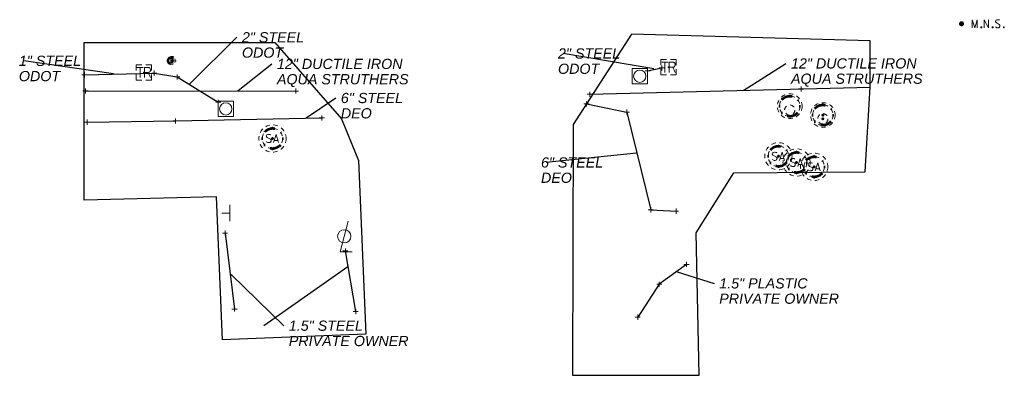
# Model space of a CAD drawing. Header units: feet. Extents: x 2474969 to 2485206, y 498780 to 500682.
# Tile 45 of 69: x 2480977 to 2481170, y 500012 to 500082. Entities that reach past the tile are written whole.
import ezdxf

# ---------------------------------------------------------------- set-up
doc = ezdxf.new("R2010")
doc.units = ezdxf.units.FT
doc.header["$MEASUREMENT"] = 0
for name, pattern in [('DGN Style 1', [0.063228, 0.000105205, -0.063123]), ('DGN Style 2', [0.017105, 0.010263, -0.006842]), ('DGN Style 4', [0.027369, 0.013684, -0.006842, 0, -0.006842]), ('DGN Style 5', [0.011974, 0.005132, -0.006842]), ('DGN Style 6', [6.093386, 0.003204, -1.281469, 2.242571, -1.281469, 0.003204, -1.281469]), ('DGN Style 7', [0.034211, 0.015395, -0.006842, 0.005132, -0.006842]), ('drainage01', [1.6, 0.85, -0.75]), ('interconnectex', [0]), ('OhDOT_USTN2', [0.11, 0.069, -0.041])]:
    doc.linetypes.add(name, pattern=pattern)
for name, color, linetype in [('DR_X_Cells', 151, 'OhDOT_USTN2'), ('GK_Drainage_Nodes', 7, 'Continuous'), ('LT_X_Poles', 2, 'Continuous'), ('SG_X_Interconnect_Cable', 7, 'interconnectex'), ('SG_X_Poles', 7, 'Continuous'), ('SG_X_PullBox', 7, 'Continuous'), ('SN_X_Public', 3, 'Continuous'), ('SV_P_Control_Cells_Set', 7, 'Continuous'), ('TX_X_10', 7, 'Continuous'), ('UT_X_Electric', 1, 'elecex'), ('UT_X_Gas', 190, 'gasex'), ('UT_X_Sanitary_Cells', 3, 'Continuous'), ('UT_X_Water', 133, 'waterex')]:
    doc.layers.add(name, color=color, linetype=linetype)
for name, color, linetype, lineweight in [('DR_X_Cells (Construction)', 5, 'DGN Style 2', 0), ('GK_Drainage_Nodes (Construction)', 7, 'Continuous', 53), ('SG_X_PullBox (Construction)', 7, 'Continuous', 0), ('UT_X_Sanitary_Cells (Construction)', 3, 'Continuous', 0)]:
    doc.layers.add(name, color=color, linetype=linetype, lineweight=lineweight)
doc.layers.add('SV_X_Shot_Marker (Construction)', color=2, linetype='Continuous', lineweight=0, transparency=0.5)
doc.styles.add('Slanted-Normal LS 0.50', font='ariali.ttf', dxfattribs={"height": 0.14})
doc.styles.get("Standard").update_dxf_attribs({"font": 'arial.ttf'})
doc.styles.add('Standard-Linetype-Ex', font='font30.shx')
doc.styles.add('Style-Arial', font='arial.ttf')
doc.linetypes.add('elecex', pattern='A,0.2,-0.1,0.2,-0.1,0.2,-0.1,0.2,-0.1,["E",Standard-Linetype-Ex,S=0.14,R=0,X=0,Y=-0.05],-0.2', length=1.4)
doc.linetypes.add('gasex', pattern='A,0.2,-0.1,0.2,-0.1,0.2,-0.1,0.2,-0.1,["G",Standard-Linetype-Ex,S=0.14,R=0,X=0,Y=-0.05],-0.25', length=1.45)
doc.linetypes.add('waterex', pattern='A,0.2,-0.1,0.2,-0.1,0.2,-0.1,0.2,-0.1,["W",Standard-Linetype-Ex,S=0.14,R=0,X=0,Y=-0.05],-0.2', length=1.4)
doc.dimstyles.get("Standard").update_dxf_attribs({"dimtxt": 0.18, "dimasz": 0.18, "dimexe": 0.18, "dimexo": 0.0625, "dimgap": 0.09, "dimtad": 0, "dimtih": 1, "dimtoh": 1, "dimdec": 4, "dimzin": 0, "dimdsep": 46, "dimtxsty": 'Standard', "dimcen": 0.09, "dimadec": 0, "dimazin": 0, "dimtfac": 1, "dimtdec": 4, "dimtofl": 0, "dimtmove": 0, "dimatfit": 3, "dimfxl": 1, "dimtolj": 1, "dimtzin": 0, "dimarcsym": 0})

# ---------------------------------------------------------------- blocks, each defined once
blk = doc.blocks.new('TerminatorOpen_0.5')
at = {"color": 0, "linetype": 'ByBlock', "lineweight": -2}
for q in [(-1, 0.25), (-1, 0), (-1, -0.25)]:
    blk.add_line((0, 0), q, dxfattribs=at)
blk = doc.blocks.new('MH1D-X-SAN_2')
at = {"layer": 'GK_Drainage_Nodes (Construction)', "color": 254, "linetype": 'DGN Style 6', "lineweight": 53}
blk.add_circle((0, 0), 2, dxfattribs=at)
at = {"layer": 'GK_Drainage_Nodes (Construction)', "color": 6, "linetype": 'DGN Style 1', "lineweight": 53}
blk.add_point((0, 2), dxfattribs=at)
at = {"layer": 'GK_Drainage_Nodes (Construction)', "color": 5, "linetype": 'DGN Style 7', "lineweight": 53}
blk.add_point((0, 0), dxfattribs=at)
at = {"layer": 'GK_Drainage_Nodes (Construction)', "color": 1, "linetype": 'DGN Style 5', "lineweight": 53}
blk.add_point((0, 0), dxfattribs=at)
at = {"layer": 'GK_Drainage_Nodes (Construction)', "color": 2, "linetype": 'DGN Style 4', "lineweight": 53}
blk.add_point((0, 0), dxfattribs=at)
at = {"layer": 'GK_Drainage_Nodes (Construction)', "color": 30, "linetype": 'DGN Style 2', "lineweight": 53}
blk.add_point((0, -2), dxfattribs=at)
at = {"layer": 'UT_X_Sanitary_Cells', "color": 3, "linetype": 'Continuous', "lineweight": 0, "flags": 128}
for points in [[(-0.33, 0.69), (-0.36, 0.71), (-0.4, 0.74), (-0.51, 0.77), (-0.65, 0.8), (-0.75, 0.8), (-0.79, 0.8), (-0.95, 0.76), (-1.09, 0.69), (-1.18, 0.59), (-1.2, 0.48), (-1.2, 0.41), (-1.18, 0.31), (-1.08, 0.22), (-0.38, -0.16), (-0.32, -0.21), (-0.29, -0.26), (-0.27, -0.33), (-0.27, -0.41), (-0.28, -0.48), (-0.29, -0.54), (-0.32, -0.6), (-0.35, -0.65), (-0.37, -0.69), (-0.41, -0.72), (-0.45, -0.75), (-0.5, -0.77), (-0.53, -0.79), (-0.65, -0.8), (-0.82, -0.8), (-0.94, -0.77), (-1.1, -0.69), (-1.2, -0.61)], [(0.21, -0.8), (0.71, 0.8), (1.2, -0.8)], [(1.08, -0.42), (0.34, -0.42)]]:
    blk.add_lwpolyline(points, dxfattribs=at)
at = {"layer": 'UT_X_Sanitary_Cells', "linetype": 'drainage01', "lineweight": 0}
blk.add_circle((0, 0), 2.67, dxfattribs=at)
at = {"layer": 'UT_X_Sanitary_Cells (Construction)', "color": 251, "linetype": 'drainage01', "lineweight": 0}
blk.add_circle((0, 0), 2, dxfattribs=at)
blk = doc.blocks.new('MH1D-X-SAN_3')
at = {"layer": 'GK_Drainage_Nodes (Construction)', "color": 254, "linetype": 'DGN Style 6', "lineweight": 53}
blk.add_circle((0, 0), 2, dxfattribs=at)
at = {"layer": 'GK_Drainage_Nodes (Construction)', "color": 6, "linetype": 'DGN Style 1', "lineweight": 53}
blk.add_point((0, 2), dxfattribs=at)
at = {"layer": 'GK_Drainage_Nodes (Construction)', "color": 5, "linetype": 'DGN Style 7', "lineweight": 53}
blk.add_point((0, 0), dxfattribs=at)
at = {"layer": 'GK_Drainage_Nodes (Construction)', "color": 1, "linetype": 'DGN Style 5', "lineweight": 53}
blk.add_point((0, 0), dxfattribs=at)
at = {"layer": 'GK_Drainage_Nodes (Construction)', "color": 2, "linetype": 'DGN Style 4', "lineweight": 53}
blk.add_point((0, 0), dxfattribs=at)
at = {"layer": 'GK_Drainage_Nodes (Construction)', "color": 30, "linetype": 'DGN Style 2', "lineweight": 53}
blk.add_point((0, -2), dxfattribs=at)
at = {"layer": 'UT_X_Sanitary_Cells', "color": 3, "linetype": 'Continuous', "lineweight": 0, "flags": 128}
for points in [[(-0.33, 0.69), (-0.36, 0.71), (-0.4, 0.74), (-0.51, 0.77), (-0.65, 0.8), (-0.75, 0.8), (-0.79, 0.8), (-0.95, 0.76), (-1.09, 0.69), (-1.18, 0.59), (-1.2, 0.48), (-1.2, 0.41), (-1.18, 0.31), (-1.08, 0.22), (-0.38, -0.16), (-0.32, -0.21), (-0.29, -0.26), (-0.27, -0.33), (-0.27, -0.41), (-0.28, -0.48), (-0.29, -0.54), (-0.32, -0.6), (-0.35, -0.65), (-0.37, -0.69), (-0.41, -0.72), (-0.45, -0.75), (-0.5, -0.77), (-0.53, -0.79), (-0.65, -0.8), (-0.82, -0.8), (-0.94, -0.77), (-1.1, -0.69), (-1.2, -0.61)], [(0.21, -0.8), (0.71, 0.8), (1.2, -0.8)], [(1.08, -0.42), (0.34, -0.42)]]:
    blk.add_lwpolyline(points, dxfattribs=at)
at = {"layer": 'UT_X_Sanitary_Cells', "linetype": 'drainage01', "lineweight": 0}
blk.add_circle((0, 0), 2.67, dxfattribs=at)
at = {"layer": 'UT_X_Sanitary_Cells (Construction)', "color": 251, "linetype": 'drainage01', "lineweight": 0}
blk.add_circle((0, 0), 2, dxfattribs=at)
blk = doc.blocks.new('MH1D-X-SAN_4')
at = {"layer": 'GK_Drainage_Nodes (Construction)', "color": 254, "linetype": 'DGN Style 6', "lineweight": 53}
blk.add_circle((0, 0), 2, dxfattribs=at)
at = {"layer": 'GK_Drainage_Nodes (Construction)', "color": 6, "linetype": 'DGN Style 1', "lineweight": 53}
blk.add_point((0, 2), dxfattribs=at)
at = {"layer": 'GK_Drainage_Nodes (Construction)', "color": 5, "linetype": 'DGN Style 7', "lineweight": 53}
blk.add_point((0, 0), dxfattribs=at)
at = {"layer": 'GK_Drainage_Nodes (Construction)', "color": 1, "linetype": 'DGN Style 5', "lineweight": 53}
blk.add_point((0, 0), dxfattribs=at)
at = {"layer": 'GK_Drainage_Nodes (Construction)', "color": 2, "linetype": 'DGN Style 4', "lineweight": 53}
blk.add_point((0, 0), dxfattribs=at)
at = {"layer": 'GK_Drainage_Nodes (Construction)', "color": 30, "linetype": 'DGN Style 2', "lineweight": 53}
blk.add_point((0, -2), dxfattribs=at)
at = {"layer": 'UT_X_Sanitary_Cells', "color": 3, "linetype": 'Continuous', "lineweight": 0, "flags": 128}
for points in [[(-0.33, 0.69), (-0.36, 0.71), (-0.4, 0.74), (-0.51, 0.77), (-0.65, 0.8), (-0.75, 0.8), (-0.79, 0.8), (-0.95, 0.76), (-1.09, 0.69), (-1.18, 0.59), (-1.2, 0.48), (-1.2, 0.41), (-1.18, 0.31), (-1.08, 0.22), (-0.38, -0.16), (-0.32, -0.21), (-0.29, -0.26), (-0.27, -0.33), (-0.27, -0.41), (-0.28, -0.48), (-0.29, -0.54), (-0.32, -0.6), (-0.35, -0.65), (-0.37, -0.69), (-0.41, -0.72), (-0.45, -0.75), (-0.5, -0.77), (-0.53, -0.79), (-0.65, -0.8), (-0.82, -0.8), (-0.94, -0.77), (-1.1, -0.69), (-1.2, -0.61)], [(0.21, -0.8), (0.71, 0.8), (1.2, -0.8)], [(1.08, -0.42), (0.34, -0.42)]]:
    blk.add_lwpolyline(points, dxfattribs=at)
at = {"layer": 'UT_X_Sanitary_Cells', "linetype": 'drainage01', "lineweight": 0}
blk.add_circle((0, 0), 2.67, dxfattribs=at)
at = {"layer": 'UT_X_Sanitary_Cells (Construction)', "color": 251, "linetype": 'drainage01', "lineweight": 0}
blk.add_circle((0, 0), 2, dxfattribs=at)
blk = doc.blocks.new('MH3-48D-X')
at = {"layer": 'Defpoints', "color": 61, "linetype": 'DGN Style 6', "lineweight": 53}
blk.add_circle((0, 0), 2, dxfattribs=at)
at = {"layer": 'Defpoints', "color": 20, "linetype": 'drainage01', "lineweight": 0}
blk.add_circle((0, 0), 2, dxfattribs=at)
at = {"layer": 'DR_X_Cells', "color": 151, "linetype": 'drainage01', "lineweight": 0}
for centre, radius in [((0, 0), 2.42), ((0, -0.75), 1)]:
    blk.add_circle(centre, radius, dxfattribs=at)
blk = doc.blocks.new('MH3-48D-X_1')
at = {"layer": 'DR_X_Cells', "color": 4, "linetype": 'drainage01', "lineweight": 0}
blk.add_circle((0, 0), 2.42, dxfattribs=at)
at = {"layer": 'DR_X_Cells', "color": 5, "linetype": 'drainage01', "lineweight": 0}
blk.add_circle((0, -0.75), 1, dxfattribs=at)
at = {"layer": 'DR_X_Cells (Construction)', "color": 251, "linetype": 'drainage01', "lineweight": 0}
blk.add_circle((0, 0), 2, dxfattribs=at)
at = {"layer": 'GK_Drainage_Nodes (Construction)', "color": 254, "linetype": 'DGN Style 6', "lineweight": 53}
blk.add_circle((0, 0), 2, dxfattribs=at)
at = {"layer": 'GK_Drainage_Nodes (Construction)', "color": 30, "linetype": 'DGN Style 2', "lineweight": 53}
blk.add_point((0, 2), dxfattribs=at)
at = {"layer": 'GK_Drainage_Nodes (Construction)', "color": 5, "linetype": 'DGN Style 7', "lineweight": 53}
blk.add_point((0, 0), dxfattribs=at)
at = {"layer": 'GK_Drainage_Nodes (Construction)', "color": 2, "linetype": 'DGN Style 4', "lineweight": 53}
blk.add_point((0, 0), dxfattribs=at)
at = {"layer": 'GK_Drainage_Nodes (Construction)', "color": 1, "linetype": 'DGN Style 5', "lineweight": 53}
blk.add_point((0, -0.75), dxfattribs=at)
at = {"layer": 'GK_Drainage_Nodes (Construction)', "color": 6, "linetype": 'DGN Style 1', "lineweight": 53}
blk.add_point((0, -2), dxfattribs=at)
blk = doc.blocks.new('SIGPB_4')
at = {"layer": 'SG_X_PullBox', "color": 7, "linetype": 'Continuous', "lineweight": 0, "flags": 128}
for points in [[(-0.02, 0.075), (-0.075, 0.075), (-0.075, 0.02)], [(-0.0678, 0.05), (-0.0056, 0.05)], [(-0.0363, 0.05), (-0.0363, -0.05)], [(0.0056, -0.05), (0.0056, 0.05), (0.0434, 0.05), (0.0473, 0.0492), (0.0528, 0.0476), (0.0552, 0.0461), (0.0576, 0.0445), (0.0607, 0.0405), (0.0631, 0.0366), (0.0646, 0.0303), (0.0646, 0.0209), (0.0639, 0.0177), (0.0623, 0.013), (0.0591, 0.0075), (0.056, 0.0051), (0.0536, 0.0035), (0.052, 0.0027), (0.0497, 0.002), (0.0426, 0.0012), (0.0056, 0.0012)], [(0.075, 0.02), (0.075, 0.075), (0.02, 0.075)], [(0.0426, 0.0012), (0.0646, -0.05)], [(-0.075, -0.02), (-0.075, -0.075), (-0.02, -0.075)], [(0.02, -0.075), (0.075, -0.075), (0.075, -0.02)]]:
    blk.add_lwpolyline(points, dxfattribs=at)
at = {"layer": 'SG_X_PullBox (Construction)', "color": 7, "linetype": 'Continuous', "lineweight": 30}
blk.add_point((0, 0), dxfattribs=at)
blk = doc.blocks.new('SPOLE_1')
at = {"layer": 'SG_X_Poles', "color": 7, "linetype": 'Continuous', "lineweight": 0}
blk.add_circle((0, 0), 0.06, dxfattribs=at)
blk.add_3dface([(-0.075, -0.075), (0.075, -0.075), (0.075, 0.075), (-0.075, 0.075)], dxfattribs=at)
blk = doc.blocks.new('SVPT_71')
at = {"layer": 'SV_X_Shot_Marker (Construction)', "transparency": 33554495}
for p, q in [((-0.025, 0), (0.025, 0)), ((0, 0.025), (0, -0.025))]:
    blk.add_line(p, q, dxfattribs=at)
blk.add_point((0, 0), dxfattribs=at)
blk = doc.blocks.new('SVPT_72')
at = {"layer": 'SV_X_Shot_Marker (Construction)', "transparency": 33554495}
for p, q in [((-0.025, 0), (0.025, 0)), ((0, 0.025), (0, -0.025))]:
    blk.add_line(p, q, dxfattribs=at)
blk.add_point((0, 0), dxfattribs=at)
blk = doc.blocks.new('SVPT_73')
at = {"layer": 'SV_X_Shot_Marker (Construction)', "transparency": 33554495}
for p, q in [((-0.025, 0), (0.025, 0)), ((0, 0.025), (0, -0.025))]:
    blk.add_line(p, q, dxfattribs=at)
blk.add_point((0, 0), dxfattribs=at)
blk = doc.blocks.new('SVPT_74')
at = {"layer": 'SV_X_Shot_Marker (Construction)', "transparency": 33554495}
for p, q in [((-0.025, 0), (0.025, 0)), ((0, 0.025), (0, -0.025))]:
    blk.add_line(p, q, dxfattribs=at)
blk.add_point((0, 0), dxfattribs=at)
blk = doc.blocks.new('SVPT_75')
at = {"layer": 'SV_X_Shot_Marker (Construction)', "transparency": 33554495}
for p, q in [((-0.025, 0), (0.025, 0)), ((0, 0.025), (0, -0.025))]:
    blk.add_line(p, q, dxfattribs=at)
blk.add_point((0, 0), dxfattribs=at)
blk = doc.blocks.new('SVPT_76')
at = {"layer": 'SV_X_Shot_Marker (Construction)', "transparency": 33554495}
for p, q in [((-0.025, 0), (0.025, 0)), ((0, 0.025), (0, -0.025))]:
    blk.add_line(p, q, dxfattribs=at)
blk.add_point((0, 0), dxfattribs=at)
blk = doc.blocks.new('SVPT_77')
at = {"layer": 'SV_X_Shot_Marker (Construction)', "transparency": 33554495}
for p, q in [((-0.025, 0), (0.025, 0)), ((0, 0.025), (0, -0.025))]:
    blk.add_line(p, q, dxfattribs=at)
blk.add_point((0, 0), dxfattribs=at)
blk = doc.blocks.new('SVPT_78')
at = {"layer": 'SV_X_Shot_Marker (Construction)', "transparency": 33554495}
for p, q in [((-0.025, 0), (0.025, 0)), ((0, 0.025), (0, -0.025))]:
    blk.add_line(p, q, dxfattribs=at)
blk.add_point((0, 0), dxfattribs=at)
blk = doc.blocks.new('SVPT_79')
at = {"layer": 'SV_X_Shot_Marker (Construction)', "transparency": 33554495}
for p, q in [((-0.025, 0), (0.025, 0)), ((0, 0.025), (0, -0.025))]:
    blk.add_line(p, q, dxfattribs=at)
blk.add_point((0, 0), dxfattribs=at)
blk = doc.blocks.new('SVPT_80')
at = {"layer": 'SV_X_Shot_Marker (Construction)', "transparency": 33554495}
for p, q in [((-0.025, 0), (0.025, 0)), ((0, 0.025), (0, -0.025))]:
    blk.add_line(p, q, dxfattribs=at)
blk.add_point((0, 0), dxfattribs=at)
blk = doc.blocks.new('SVPT_81')
at = {"layer": 'SV_X_Shot_Marker (Construction)', "transparency": 33554495}
for p, q in [((-0.025, 0), (0.025, 0)), ((0, 0.025), (0, -0.025))]:
    blk.add_line(p, q, dxfattribs=at)
blk.add_point((0, 0), dxfattribs=at)
blk = doc.blocks.new('SVPT_82')
at = {"layer": 'SV_X_Shot_Marker (Construction)', "transparency": 33554495}
for p, q in [((-0.025, 0), (0.025, 0)), ((0, 0.025), (0, -0.025))]:
    blk.add_line(p, q, dxfattribs=at)
blk.add_point((0, 0), dxfattribs=at)
blk = doc.blocks.new('SVPT_83')
at = {"layer": 'SV_X_Shot_Marker (Construction)', "transparency": 33554495}
for p, q in [((-0.025, 0), (0.025, 0)), ((0, 0.025), (0, -0.025))]:
    blk.add_line(p, q, dxfattribs=at)
blk.add_point((0, 0), dxfattribs=at)
blk = doc.blocks.new('LPOLE')
at = {"layer": 'LT_X_Poles', "color": 2, "linetype": 'Continuous', "lineweight": 0, "flags": 128}
blk.add_lwpolyline([(0.0393, 0.1477), (-0.0394, -0.1516), (0.0788, -0.1516)], dxfattribs=at)
at = {"layer": 'LT_X_Poles', "color": 2, "linetype": 'Continuous', "lineweight": 0}
blk.add_circle((0, 0), 0.065, dxfattribs=at)
blk = doc.blocks.new('MH1D-X-SAN_5')
at = {"layer": 'GK_Drainage_Nodes (Construction)', "color": 254, "linetype": 'DGN Style 6', "lineweight": 53}
blk.add_circle((0, 0), 2, dxfattribs=at)
at = {"layer": 'GK_Drainage_Nodes (Construction)', "color": 6, "linetype": 'DGN Style 1', "lineweight": 53}
blk.add_point((0, 2), dxfattribs=at)
at = {"layer": 'GK_Drainage_Nodes (Construction)', "color": 5, "linetype": 'DGN Style 7', "lineweight": 53}
blk.add_point((0, 0), dxfattribs=at)
at = {"layer": 'GK_Drainage_Nodes (Construction)', "color": 1, "linetype": 'DGN Style 5', "lineweight": 53}
blk.add_point((0, 0), dxfattribs=at)
at = {"layer": 'GK_Drainage_Nodes (Construction)', "color": 2, "linetype": 'DGN Style 4', "lineweight": 53}
blk.add_point((0, 0), dxfattribs=at)
at = {"layer": 'GK_Drainage_Nodes (Construction)', "color": 30, "linetype": 'DGN Style 2', "lineweight": 53}
blk.add_point((0, -2), dxfattribs=at)
at = {"layer": 'UT_X_Sanitary_Cells', "color": 3, "linetype": 'Continuous', "lineweight": 0, "flags": 128}
for points in [[(-0.33, 0.69), (-0.36, 0.71), (-0.4, 0.74), (-0.51, 0.77), (-0.65, 0.8), (-0.75, 0.8), (-0.79, 0.8), (-0.95, 0.76), (-1.09, 0.69), (-1.18, 0.59), (-1.2, 0.48), (-1.2, 0.41), (-1.18, 0.31), (-1.08, 0.22), (-0.38, -0.16), (-0.32, -0.21), (-0.29, -0.26), (-0.27, -0.33), (-0.27, -0.41), (-0.28, -0.48), (-0.29, -0.54), (-0.32, -0.6), (-0.35, -0.65), (-0.37, -0.69), (-0.41, -0.72), (-0.45, -0.75), (-0.5, -0.77), (-0.53, -0.79), (-0.65, -0.8), (-0.82, -0.8), (-0.94, -0.77), (-1.1, -0.69), (-1.2, -0.61)], [(0.21, -0.8), (0.71, 0.8), (1.2, -0.8)], [(1.08, -0.42), (0.34, -0.42)]]:
    blk.add_lwpolyline(points, dxfattribs=at)
at = {"layer": 'UT_X_Sanitary_Cells', "linetype": 'drainage01', "lineweight": 0}
blk.add_circle((0, 0), 2.67, dxfattribs=at)
at = {"layer": 'UT_X_Sanitary_Cells (Construction)', "color": 251, "linetype": 'drainage01', "lineweight": 0}
blk.add_circle((0, 0), 2, dxfattribs=at)
blk = doc.blocks.new('SPOLE_2')
at = {"layer": 'SG_X_Poles', "color": 7, "linetype": 'Continuous', "lineweight": 0}
blk.add_circle((0, 0), 0.06, dxfattribs=at)
blk.add_3dface([(-0.075, -0.075), (0.075, -0.075), (0.075, 0.075), (-0.075, 0.075)], dxfattribs=at)
blk = doc.blocks.new('SIGPB_5')
at = {"layer": 'SG_X_PullBox', "color": 7, "linetype": 'Continuous', "lineweight": 0, "flags": 128}
for points in [[(-0.02, 0.075), (-0.075, 0.075), (-0.075, 0.02)], [(-0.0678, 0.05), (-0.0056, 0.05)], [(-0.0363, 0.05), (-0.0363, -0.05)], [(0.0056, -0.05), (0.0056, 0.05), (0.0434, 0.05), (0.0473, 0.0492), (0.0528, 0.0476), (0.0552, 0.0461), (0.0576, 0.0445), (0.0607, 0.0405), (0.0631, 0.0366), (0.0646, 0.0303), (0.0646, 0.0209), (0.0639, 0.0177), (0.0623, 0.013), (0.0591, 0.0075), (0.056, 0.0051), (0.0536, 0.0035), (0.052, 0.0027), (0.0497, 0.002), (0.0426, 0.0012), (0.0056, 0.0012)], [(0.075, 0.02), (0.075, 0.075), (0.02, 0.075)], [(0.0426, 0.0012), (0.0646, -0.05)], [(-0.075, -0.02), (-0.075, -0.075), (-0.02, -0.075)], [(0.02, -0.075), (0.075, -0.075), (0.075, -0.02)]]:
    blk.add_lwpolyline(points, dxfattribs=at)
at = {"layer": 'SG_X_PullBox (Construction)', "color": 7, "linetype": 'Continuous', "lineweight": 30}
blk.add_point((0, 0), dxfattribs=at)
blk = doc.blocks.new('FDRN-X_3')
at = {"layer": 'DR_X_Cells', "color": 5, "linetype": 'Continuous', "lineweight": 0, "flags": 128}
blk.add_lwpolyline([(0.1, 0.4), (-0.18, 0.4), (-0.18, -0.4), (0.1, -0.4)], dxfattribs=at)
at = {"layer": 'DR_X_Cells', "color": 5, "linetype": 'Continuous', "lineweight": 0, "extrusion": (0, 0, -1)}
for centre, radius, start, end in [((0, 0), 0.7, 330.0184, 29.9816), ((0.15, 0), 0.474, 122.5148, 237.4852)]:
    blk.add_arc(centre, radius, start, end, dxfattribs=at)
at = {"layer": 'DR_X_Cells', "color": 5, "linetype": 'Continuous', "lineweight": 0}
for start, end in [(60.0184, 120.0157), (330.0184, 29.9816), (239.9843, 299.9816)]:
    blk.add_arc((0, 0), 0.7, start, end, dxfattribs=at)
at = {"layer": 'GK_Drainage_Nodes (Construction)', "color": 254, "linetype": 'DGN Style 6', "lineweight": 53}
blk.add_circle((0, 0), 0.7, dxfattribs=at)
at = {"layer": 'GK_Drainage_Nodes (Construction)', "color": 5, "linetype": 'DGN Style 7', "lineweight": 53}
blk.add_point((0, 0), dxfattribs=at)
at = {"layer": 'GK_Drainage_Nodes (Construction)', "color": 1, "linetype": 'DGN Style 5', "lineweight": 53}
blk.add_point((0, 0), dxfattribs=at)
at = {"layer": 'GK_Drainage_Nodes (Construction)', "color": 2, "linetype": 'DGN Style 4', "lineweight": 53}
blk.add_point((0, 0), dxfattribs=at)
at = {"layer": 'GK_Drainage_Nodes (Construction)', "color": 6, "linetype": 'DGN Style 1', "lineweight": 53}
blk.add_point((0, 0), dxfattribs=at)
at = {"layer": 'GK_Drainage_Nodes (Construction)', "color": 30, "linetype": 'DGN Style 2', "lineweight": 53}
blk.add_point((0, 0), dxfattribs=at)
blk = doc.blocks.new('SVPT_84')
at = {"layer": 'SV_X_Shot_Marker (Construction)', "transparency": 33554495}
for p, q in [((-0.025, 0), (0.025, 0)), ((0, 0.025), (0, -0.025))]:
    blk.add_line(p, q, dxfattribs=at)
blk.add_point((0, 0), dxfattribs=at)
blk = doc.blocks.new('SVPT_85')
at = {"layer": 'SV_X_Shot_Marker (Construction)', "transparency": 33554495}
for p, q in [((-0.025, 0), (0.025, 0)), ((0, 0.025), (0, -0.025))]:
    blk.add_line(p, q, dxfattribs=at)
blk.add_point((0, 0), dxfattribs=at)
blk = doc.blocks.new('SVPT_86')
at = {"layer": 'SV_X_Shot_Marker (Construction)', "transparency": 33554495}
for p, q in [((-0.025, 0), (0.025, 0)), ((0, 0.025), (0, -0.025))]:
    blk.add_line(p, q, dxfattribs=at)
blk.add_point((0, 0), dxfattribs=at)
blk = doc.blocks.new('SVPT_87')
at = {"layer": 'SV_X_Shot_Marker (Construction)', "transparency": 33554495}
for p, q in [((-0.025, 0), (0.025, 0)), ((0, 0.025), (0, -0.025))]:
    blk.add_line(p, q, dxfattribs=at)
blk.add_point((0, 0), dxfattribs=at)
blk = doc.blocks.new('SVPT_88')
at = {"layer": 'SV_X_Shot_Marker (Construction)', "transparency": 33554495}
for p, q in [((-0.025, 0), (0.025, 0)), ((0, 0.025), (0, -0.025))]:
    blk.add_line(p, q, dxfattribs=at)
blk.add_point((0, 0), dxfattribs=at)
blk = doc.blocks.new('SVPT_89')
at = {"layer": 'SV_X_Shot_Marker (Construction)', "transparency": 33554495}
for p, q in [((-0.025, 0), (0.025, 0)), ((0, 0.025), (0, -0.025))]:
    blk.add_line(p, q, dxfattribs=at)
blk.add_point((0, 0), dxfattribs=at)
blk = doc.blocks.new('SVPT_90')
at = {"layer": 'SV_X_Shot_Marker (Construction)', "transparency": 33554495}
for p, q in [((-0.025, 0), (0.025, 0)), ((0, 0.025), (0, -0.025))]:
    blk.add_line(p, q, dxfattribs=at)
blk.add_point((0, 0), dxfattribs=at)
blk = doc.blocks.new('SVPT_91')
at = {"layer": 'SV_X_Shot_Marker (Construction)', "transparency": 33554495}
for p, q in [((-0.025, 0), (0.025, 0)), ((0, 0.025), (0, -0.025))]:
    blk.add_line(p, q, dxfattribs=at)
blk.add_point((0, 0), dxfattribs=at)
blk = doc.blocks.new('SVPT_92')
at = {"layer": 'SV_X_Shot_Marker (Construction)', "transparency": 33554495}
for p, q in [((-0.025, 0), (0.025, 0)), ((0, 0.025), (0, -0.025))]:
    blk.add_line(p, q, dxfattribs=at)
blk.add_point((0, 0), dxfattribs=at)
blk = doc.blocks.new('SVPT_93')
at = {"layer": 'SV_X_Shot_Marker (Construction)', "transparency": 33554495}
for p, q in [((-0.025, 0), (0.025, 0)), ((0, 0.025), (0, -0.025))]:
    blk.add_line(p, q, dxfattribs=at)
blk.add_point((0, 0), dxfattribs=at)
blk = doc.blocks.new('SVPT_94')
at = {"layer": 'SV_X_Shot_Marker (Construction)', "transparency": 33554495}
for p, q in [((-0.025, 0), (0.025, 0)), ((0, 0.025), (0, -0.025))]:
    blk.add_line(p, q, dxfattribs=at)
blk.add_point((0, 0), dxfattribs=at)
blk = doc.blocks.new('SGN1P_1')
at = {"layer": 'SN_X_Public', "color": 3, "linetype": 'Continuous', "lineweight": 0}
for p, q in [((0, 0), (-0.08, 0)), ((0, 0.08), (0, -0.08))]:
    blk.add_line(p, q, dxfattribs=at)
blk = doc.blocks.new('MNAILS_21')
at = {"layer": 'SV_P_Control_Cells_Set', "linetype": 'Continuous', "lineweight": 0}
h = blk.add_hatch(color=7, dxfattribs=at)
edge = h.paths.add_edge_path()
edge.add_arc((0, 0), 0.0249, 0, 360)
at = {"layer": 'SV_P_Control_Cells_Set', "color": 7, "linetype": 'Continuous', "lineweight": 0, "flags": 128}
for points in [[(0.1045, -0.04), (0.1045, 0.04), (0.1299, -0.04), (0.1541, 0.04), (0.1541, -0.04)], [(0.223, -0.04), (0.223, 0.04), (0.2644, -0.04), (0.2644, 0.04)], [(0.3718, 0.0343), (0.3707, 0.0356), (0.3691, 0.0368), (0.3641, 0.0387), (0.358, 0.04), (0.3536, 0.04), (0.352, 0.04), (0.3448, 0.0381), (0.3388, 0.0343), (0.3349, 0.0293), (0.3338, 0.0242), (0.3338, 0.0204), (0.3349, 0.0154), (0.3393, 0.011), (0.3696, -0.0079), (0.3724, -0.0104), (0.3735, -0.0129), (0.3746, -0.0167), (0.3746, -0.0205), (0.374, -0.0243), (0.3735, -0.0268), (0.3724, -0.03), (0.3713, -0.0325), (0.3702, -0.0344), (0.3685, -0.0362), (0.3669, -0.0375), (0.3647, -0.0388), (0.363, -0.0394), (0.358, -0.04), (0.3503, -0.04), (0.3454, -0.0388), (0.3382, -0.0344), (0.3338, -0.0306)], [(0.1927, -0.0293), (0.1955, -0.0293), (0.1971, -0.0306), (0.1988, -0.0331), (0.1988, -0.0362), (0.1971, -0.0388), (0.1955, -0.04), (0.1927, -0.04), (0.1911, -0.0388), (0.1894, -0.0362), (0.1894, -0.0331), (0.1911, -0.0306), (0.1927, -0.0293)], [(0.3035, -0.0293), (0.3062, -0.0293), (0.3079, -0.0306), (0.3095, -0.0331), (0.3095, -0.0362), (0.3079, -0.0388), (0.3062, -0.04), (0.3035, -0.04), (0.3018, -0.0388), (0.3002, -0.0362), (0.3002, -0.0331), (0.3018, -0.0306), (0.3035, -0.0293)], [(0.4126, -0.0293), (0.4154, -0.0293), (0.417, -0.0306), (0.4187, -0.0331), (0.4187, -0.0362), (0.417, -0.0388), (0.4154, -0.04), (0.4126, -0.04), (0.411, -0.0388), (0.4093, -0.0362), (0.4093, -0.0331), (0.411, -0.0306), (0.4126, -0.0293)]]:
    blk.add_lwpolyline(points, dxfattribs=at)

msp = doc.modelspace()

# ---------------------------------------------------------------- linework, layer by layer
at = {"layer": 'SG_X_Interconnect_Cable', "extrusion": (0.106805, 0.021361, 0.994051), "elevation": 276721.03, "flags": 128}
msp.add_lwpolyline([(3776.99, -2515818.39), (3776.99, -2515821.23)], dxfattribs=at)
at = {"layer": 'SG_X_Interconnect_Cable'}
msp.add_polyline3d([(2480989.89, 500071.01, 1052.11), (2481003.57, 500071.34, 1051.72), (2481008.06, 500070.61, 1051.86), (2481016.09, 500065.63, 1051.73)], dxfattribs=at)
at = {"layer": 'TX_X_10', "elevation": 1051.7, "flags": 128}
msp.add_lwpolyline([(2481143.76, 500068.6), (2481143.76, 500077.65), (2481097.03, 500079.01), (2481085.57, 500061.26), (2481085.48, 500012.17), (2481110.25, 500012.13), (2481109.64, 500040.06), (2481117.07, 500051.83), (2481142.79, 500052)], close=True, dxfattribs=at)
at = {"layer": 'TX_X_10', "flags": 128}
msp.add_lwpolyline([(2480989.81, 500046.46), (2480989.81, 500077.37), (2481027.18, 500077.37), (2481040.23, 500062.4), (2481043.57, 500054.23), (2481044.97, 500020.22), (2481016.9, 500019.07), (2481015.75, 500047.14)], close=True, dxfattribs=at)
at = {"layer": 'UT_X_Electric', "extrusion": (0.00757, -0.061025, 0.998108)}
msp.add_line((2481017.42, 500040.01), (2481019.27, 500025.12), dxfattribs=at)
at = {"layer": 'UT_X_Electric', "extrusion": (0.003444, -0.02019, 0.99979)}
msp.add_line((2481043.02, 500024.62), (2481040.99, 500036.5), dxfattribs=at)
at = {"layer": 'UT_X_Electric'}
msp.add_polyline3d([(2481107.77, 500033.88, 0), (2481102.44, 500029.97, 0), (2481098.23, 500023.52, 0)], dxfattribs=at)
at = {"layer": 'UT_X_Gas', "flags": 128}
for points in [[(2481088.2, 500065.31), (2481096.11, 500063.72), (2481100.8, 500044.57), (2481105.72, 500044.3)], [(2480990.42, 500061.74), (2481007.74, 500061.99), (2481036.37, 500062.58)]]:
    msp.add_lwpolyline(points, dxfattribs=at)
at = {"layer": 'UT_X_Water', "extrusion": (0.015147, -2.20668e-06, 0.999885)}
msp.add_line((2480990.1, 500067.86), (2481031.29, 500067.85), dxfattribs=at)
at = {"layer": 'UT_X_Water'}
msp.add_line((2481088.84, 500067.22), (2481143.76, 500068.6), dxfattribs=at)

# ---------------------------------------------------------------- block references
at = {"layer": 'DR_X_Cells', "color": 5, "linetype": 'Continuous', "lineweight": 0}
msp.add_blockref('FDRN-X_3', (2481006.99, 500073.79, 1051.87), dxfattribs=at)
at = {"layer": 'GK_Drainage_Nodes', "color": 30, "linetype": 'DGN Style 2', "lineweight": 53}
for name, p in [('MH3-48D-X', (2481127.99, 500064.87, 1051.64)), ('MH3-48D-X_1', (2481134.47, 500063.14, 1051.74)), ('MH1D-X-SAN_5', (2481026.72, 500058.54, 1052.66)), ('MH1D-X-SAN_4', (2481125.77, 500055.06, 1051.78)), ('MH1D-X-SAN_3', (2481129.34, 500053.84, 1051.77)), ('MH1D-X-SAN_2', (2481132.77, 500052.99, 1051.77))]:
    msp.add_blockref(name, p, dxfattribs=at)
at = {"layer": 'LT_X_Poles', "color": 34, "linetype": 'Continuous', "lineweight": 0, "xscale": 20, "yscale": 20, "zscale": 20}
msp.add_blockref('LPOLE', (2481040.77, 500039.37, 1051.25), dxfattribs=at)
at = {"layer": 'SG_X_Poles', "color": 7, "linetype": 'Continuous', "lineweight": 0, "xscale": 20, "yscale": 20, "zscale": 20}
for name, p in [('SPOLE_1', (2481098.63, 500070.74, 1051.38)), ('SPOLE_2', (2481017.57, 500064.34, 1052.14))]:
    msp.add_blockref(name, p, dxfattribs=at)
at = {"layer": 'SG_X_PullBox', "color": 7, "linetype": 'Continuous', "lineweight": 0, "xscale": 20, "yscale": 20, "zscale": 20}
for name, p in [('SIGPB_5', (2481001.53, 500071.48, 1051.88)), ('SIGPB_4', (2481104.27, 500072.5, 1051.35))]:
    msp.add_blockref(name, p, dxfattribs=at)
at = {"layer": 'SN_X_Public', "color": 3, "linetype": 'Continuous', "lineweight": 0, "xscale": 20, "yscale": 20, "zscale": 20}
msp.add_blockref('SGN1P_1', (2481018.37, 500043.94, 1052.56), dxfattribs=at)
at = {"layer": 'SV_P_Control_Cells_Set', "color": 7, "linetype": 'Continuous', "lineweight": 0, "xscale": 20, "yscale": 20, "zscale": 20}
msp.add_blockref('MNAILS_21', (2481161.63, 500081.03, 1051.01), dxfattribs=at)
at = {"layer": 'SV_X_Shot_Marker (Construction)', "transparency": 33554495, "xscale": 20, "yscale": 20, "zscale": 20}
for name, p in [('SVPT_72', (2481102.93, 500072.37, 1051.11)), ('SVPT_84', (2480989.89, 500071.01, 1052.11)), ('SVPT_85', (2481003.57, 500071.34, 1051.72)), ('SVPT_86', (2481008.06, 500070.61, 1051.86)), ('SVPT_71', (2481100.17, 500071.81, 1051.42)), ('SVPT_88', (2480990.1, 500067.86, 1052.32)), ('SVPT_89', (2481031.29, 500067.85, 1051.7)), ('SVPT_73', (2481088.84, 500067.22, 1050.78)), ('SVPT_74', (2481130.2, 500068.26, 1051.47)), ('SVPT_87', (2481016.09, 500065.63, 1051.73)), ('SVPT_75', (2481088.2, 500065.31, 1051.27)), ('SVPT_90', (2481036.37, 500062.58, 1051.57)), ('SVPT_76', (2481096.11, 500063.72, 1051.3)), ('SVPT_92', (2480990.42, 500061.74, 1052.48)), ('SVPT_91', (2481007.74, 500061.99, 1052.28)), ('SVPT_77', (2481100.8, 500044.57, 1051.73)), ('SVPT_78', (2481105.72, 500044.3, 1051.85)), ('SVPT_93', (2481017.42, 500040.01, 1051.7)), ('SVPT_83', (2481040.99, 500036.5, 1051.29)), ('SVPT_79', (2481107.77, 500033.88, 1051.32)), ('SVPT_80', (2481102.44, 500029.97, 1051.4)), ('SVPT_94', (2481019.27, 500025.12, 1050.78)), ('SVPT_82', (2481043.02, 500024.62, 1051.05)), ('SVPT_81', (2481098.23, 500023.52, 1051.38))]:
    msp.add_blockref(name, p, dxfattribs=at)

# ---------------------------------------------------------------- texts
at = {"layer": 'Defpoints', "attachment_point": 1, "line_spacing_factor": 0.9, "style": 'Slanted-Normal LS 0.50'}
for s, insert, char_height in [('2" STEEL\\PODOT', (2481020.73, 500079.38), 2), ('2" STEEL\\PODOT', (2481082.62, 500076.21), 2), ('12" DUCTILE IRON\\PAQUA STRUTHERS', (2481128.24, 500074.26), 2.0002), ('1.5" PLASTIC\\PPRIVATE OWNER', (2481114.19, 500031.15), 2.0002), ('1.5" STEEL\\PPRIVATE OWNER', (2481029.91, 500022.86), 2.0002)]:
    msp.add_mtext(s, dxfattribs=dict(at, insert=insert, char_height=char_height))
at = {"layer": 'Defpoints', "attachment_point": 1, "rotation": 0, "line_spacing_factor": 0.9, "style": 'Slanted-Normal LS 0.50'}
for s, insert, char_height in [('1" STEEL\\PODOT', (2480977.06, 500074.77), 2), ('12" DUCTILE IRON\\PAQUA STRUTHERS', (2481027.59, 500074.16), 2.0002), ('6" STEEL\\PDEO', (2481040.1, 500067.48), 2), ('6" STEEL\\PDEO', (2481079.29, 500054.85), 2)]:
    msp.add_mtext(s, dxfattribs=dict(at, insert=insert, char_height=char_height))

# ---------------------------------------------------------------- leaders
at = {"layer": 'Defpoints'}
for points, override in [([(2481010.52, 500069.23), (2481019.73, 500078.38)], {"dimscale": 0, "dimtxt": 0.100007, "dimasz": 0.100007, "dimgap": 0.050004, "dimtad": 0, "dimtxsty": 'Style-Arial', "dimldrblk": 'TerminatorOpen_0.5'}), ([(2481101.38, 500072.18), (2481083.62, 500075.21)], {"dimscale": 0, "dimtxt": 0.100007, "dimasz": 0.100007, "dimgap": 0.050004, "dimtad": 0, "dimtxsty": 'Style-Arial', "dimldrblk": 'TerminatorOpen_0.5'}), ([(2480995.61, 500071.23), (2480978.06, 500073.77)], {"dimscale": 0, "dimtxt": 0.100007, "dimasz": 0.100007, "dimgap": 0.050004, "dimtad": 0, "dimtxsty": 'Style-Arial', "dimldrblk": 'TerminatorOpen_0.5'}), ([(2481019.98, 500067.97), (2481026.59, 500073.16)], {"dimscale": 0, "dimtxt": 0.100007, "dimasz": 0.100007, "dimgap": 0.050004, "dimtad": 0, "dimtxsty": 'Style-Arial', "dimldrblk": 'TerminatorOpen_0.5'}), ([(2481118.98, 500068.01), (2481127.24, 500073.26)], {"dimscale": 0, "dimtxt": 0.100007, "dimasz": 0.100007, "dimgap": 0.050004, "dimtad": 0, "dimtxsty": 'Style-Arial', "dimldrblk": 'TerminatorOpen_0.5'}), ([(2481033.33, 500062.61), (2481039.1, 500066.48)], {"dimscale": 0, "dimtxt": 0.100007, "dimasz": 0.100007, "dimgap": 0.050004, "dimtad": 0, "dimtxsty": 'Style-Arial', "dimldrblk": 'TerminatorOpen_0.5'}), ([(2481098, 500055.7), (2481080.29, 500053.85)], {"dimscale": 0, "dimtxt": 0.100007, "dimasz": 0.100007, "dimgap": 0.050004, "dimtad": 0, "dimtxsty": 'Style-Arial', "dimldrblk": 'TerminatorOpen_0.5'}), ([(2481041.47, 500033.4), (2481025.03, 500021.86)], {"dimscale": 0, "dimtxt": 0.100007, "dimasz": 0.100007, "dimgap": 0.050004, "dimtad": 1, "dimtxsty": 'Style-Arial', "dimldrblk": 'TerminatorOpen_0.5'}), ([(2481105.92, 500032.44), (2481113.19, 500030.15)], {"dimscale": 0, "dimtxt": 0.100007, "dimasz": 0.100007, "dimgap": 0.050004, "dimtad": 0, "dimtxsty": 'Style-Arial', "dimldrblk": 'TerminatorOpen_0.5'}), ([(2481018.65, 500031.86), (2481028.91, 500021.86)], {"dimscale": 0, "dimtxt": 0.100007, "dimasz": 0.100007, "dimgap": 0.050004, "dimtad": 0, "dimtxsty": 'Style-Arial', "dimldrblk": 'TerminatorOpen_0.5'})]:
    msp.add_leader(points, dimstyle='Standard', override=override, dxfattribs=at)

doc.saveas('drawing.dxf')
